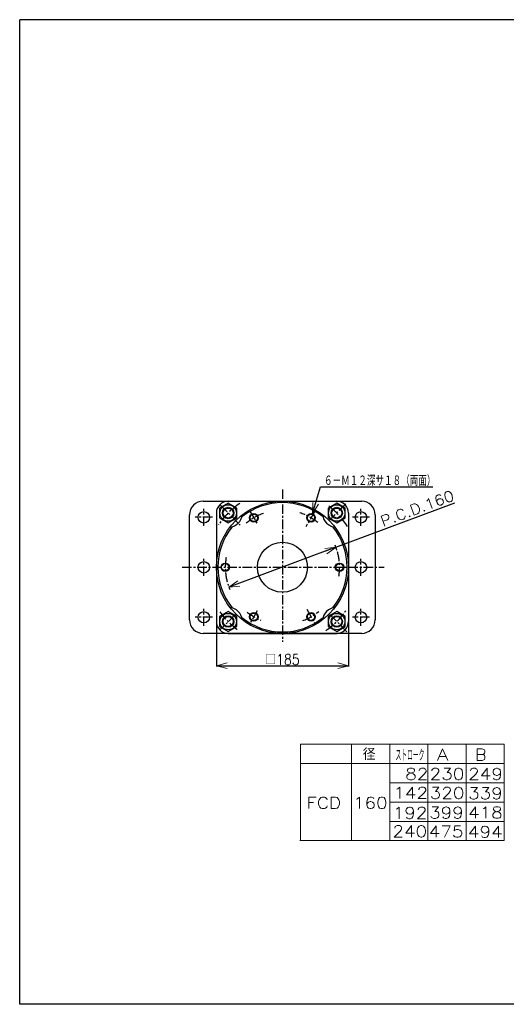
# Model space of a CAD drawing. Header units: millimetres. Extents: x -985 to 985, y -705 to 705.
# Tile 1 of 2: x -985 to -304, y -674 to 705. Entities that reach past the tile are written whole.
import ezdxf
from ezdxf.enums import TextEntityAlignment as Align

# ---------------------------------------------------------------- set-up
doc = ezdxf.new("R2010")
doc.units = ezdxf.units.MM
doc.header["$LTSCALE"] = 0.416667
doc.linetypes.add('CENTER', pattern=[50.8, 31.75, -6.35, 6.35, -6.35])
doc.layers.add('ZUWAKU', color=7, linetype='Continuous')
doc.styles.add('dcStyle0', font='txt.shx', dxfattribs={"width": 0.8, "bigfont": 'bigfont'})

# ---------------------------------------------------------------- blocks, each defined once
blk = doc.blocks.new('DC_GROUP_Φ160_1')
at = {"color": 4, "linetype": 'Continuous', "lineweight": 18}
for p, q in [((-557.7, -35.3), (-542.2, -33.8)), ((-542.2, -33.8), (-556.3, -39.1)), ((-542.2, -33.8), (-554.9, -42.8))]:
    blk.add_line(p, q, dxfattribs=at)
blk = doc.blocks.new('DC_GROUP_Φ160_2')
at = {"color": 4, "linetype": 'Continuous', "lineweight": 18}
for p, q in [((-692.1, -89.8), (-679.5, -80.8)), ((-692.1, -89.8), (-678.1, -84.5)), ((-676.7, -88.3), (-692.1, -89.8))]:
    blk.add_line(p, q, dxfattribs=at)
blk = doc.blocks.new('DC_GROUP_Φ160_3')
at = {"color": 4, "linetype": 'Continuous', "lineweight": 18}
for p, q in [((-709.7, -199.7), (-694.7, -195.7)), ((-694.7, -203.7), (-709.7, -199.7)), ((-709.7, -199.7), (-694.7, -199.7))]:
    blk.add_line(p, q, dxfattribs=at)
blk = doc.blocks.new('DC_GROUP_Φ160_4')
at = {"color": 4, "linetype": 'Continuous', "lineweight": 18}
for p, q in [((-539.7, -195.7), (-524.7, -199.7)), ((-524.7, -199.7), (-539.7, -203.7)), ((-524.7, -199.7), (-539.7, -199.7))]:
    blk.add_line(p, q, dxfattribs=at)
blk = doc.blocks.new('DC_GROUP_Φ160_5')
at = {"color": 4, "linetype": 'Continuous', "lineweight": 18}
for p, q in [((-575.1, 13.3), (-574.6, 28.8)), ((-575.1, 13.3), (-570.8, 27.7)), ((-566.9, 26.5), (-575.1, 13.3))]:
    blk.add_line(p, q, dxfattribs=at)
blk = doc.blocks.new('DC_GROUP_Φ160_11')
at = {"color": 4, "linetype": 'Continuous', "lineweight": 25}
for radius in [6, 5.1]:
    blk.add_circle((-697.2, -61.8), radius, dxfattribs=at)
blk = doc.blocks.new('DC_GROUP_Φ160_12')
at = {"color": 4, "linetype": 'Continuous', "lineweight": 25}
for radius in [6, 5.1]:
    blk.add_circle((-657.2, -131.1), radius, dxfattribs=at)
blk = doc.blocks.new('DC_GROUP_Φ160_13')
at = {"color": 4, "linetype": 'Continuous', "lineweight": 25}
for radius in [6, 5.1]:
    blk.add_circle((-577.2, -131.1), radius, dxfattribs=at)
blk = doc.blocks.new('DC_GROUP_Φ160_14')
at = {"color": 4, "linetype": 'Continuous', "lineweight": 25}
for radius in [6, 5.1]:
    blk.add_circle((-537.2, -61.8), radius, dxfattribs=at)
blk = doc.blocks.new('DC_GROUP_Φ160_15')
at = {"color": 4, "linetype": 'Continuous', "lineweight": 25}
for radius in [6, 5.1]:
    blk.add_circle((-577.2, 7.5), radius, dxfattribs=at)
blk = doc.blocks.new('DC_GROUP_Φ160_16')
at = {"color": 4, "linetype": 'Continuous', "lineweight": 25}
for radius in [6, 5.1]:
    blk.add_circle((-657.2, 7.5), radius, dxfattribs=at)
blk = doc.blocks.new('DC_GROUP_Φ160_17')
at = {"color": 4, "linetype": 'Continuous', "lineweight": 25}
for p, q in [((-541.2, -123.9), (-553.2, -130.9)), ((-529.2, -130.9), (-541.2, -123.9)), ((-553.2, -130.9), (-553.2, -144.7)), ((-529.2, -144.7), (-529.2, -130.9)), ((-553.2, -144.7), (-541.2, -151.7)), ((-541.2, -151.7), (-529.2, -144.7))]:
    blk.add_line(p, q, dxfattribs=at)
for radius in [11.5, 8, 7]:
    blk.add_circle((-541.2, -137.8), radius, dxfattribs=at)
blk = doc.blocks.new('DC_GROUP_Φ160_18')
at = {"color": 4, "linetype": 'Continuous', "lineweight": 25}
for p, q in [((-693.2, -123.9), (-705.2, -130.9)), ((-681.2, -130.9), (-693.2, -123.9)), ((-705.2, -130.9), (-705.2, -144.7)), ((-681.2, -144.7), (-681.2, -130.9)), ((-705.2, -144.7), (-693.2, -151.7)), ((-693.2, -151.7), (-681.2, -144.7))]:
    blk.add_line(p, q, dxfattribs=at)
for radius in [11.5, 8, 7]:
    blk.add_circle((-693.2, -137.8), radius, dxfattribs=at)
blk = doc.blocks.new('DC_GROUP_Φ160_19')
at = {"color": 4, "linetype": 'Continuous', "lineweight": 25}
for p, q in [((-693.2, 28.1), (-705.2, 21.1)), ((-681.2, 21.1), (-693.2, 28.1)), ((-705.2, 21.1), (-705.2, 7.3)), ((-681.2, 7.3), (-681.2, 21.1)), ((-705.2, 7.3), (-693.2, 0.4)), ((-693.2, 0.4), (-681.2, 7.3))]:
    blk.add_line(p, q, dxfattribs=at)
for radius in [11.5, 8, 7]:
    blk.add_circle((-693.2, 14.2), radius, dxfattribs=at)
blk = doc.blocks.new('DC_GROUP_Φ160_20')
at = {"color": 4, "linetype": 'Continuous', "lineweight": 25}
for p, q in [((-541.2, 28.1), (-553.2, 21.1)), ((-529.2, 21.1), (-541.2, 28.1)), ((-553.2, 21.1), (-553.2, 7.3)), ((-529.2, 7.3), (-529.2, 21.1)), ((-553.2, 7.3), (-541.2, 0.3)), ((-541.2, 0.3), (-529.2, 7.3))]:
    blk.add_line(p, q, dxfattribs=at)
for radius in [11.5, 8, 7]:
    blk.add_circle((-541.2, 14.2), radius, dxfattribs=at)

msp = doc.modelspace()

# ---------------------------------------------------------------- linework, layer by layer
at = {"color": 4, "linetype": 'CENTER', "lineweight": 25}
for p, q in [((-617.189, 47.272), (-617.189, -166.144)), ((-727.281, -3.797), (-727.281, 20.203)), ((-703.991, 25.006), (-676.297, -2.688)), ((-662.15, 16.078), (-651.698, -2.025)), ((-571.86, 16.714), (-584.426, -5.051)), ((-528.428, 26.964), (-552.276, 3.116)), ((-507.281, -3.797), (-507.281, 20.203)), ((-715.281, 8.203), (-739.281, 8.203)), ((-495.281, 8.203), (-519.281, 8.203)), ((-727.281, -73.797), (-727.281, -49.797)), ((-507.281, -73.797), (-507.281, -49.797)), ((-757.594, -61.797), (-474.892, -61.797)), ((-727.281, -143.797), (-727.281, -119.797)), ((-652.427, -122.831), (-661.795, -139.057)), ((-583.235, -120.605), (-572.322, -139.508)), ((-507.281, -143.797), (-507.281, -119.797)), ((-715.281, -131.797), (-739.281, -131.797)), ((-683.056, -127.664), (-705.365, -149.973)), ((-550.901, -128.084), (-526.862, -152.124)), ((-495.281, -131.797), (-519.281, -131.797))]:
    msp.add_line(p, q, dxfattribs=at)
at = {"color": 4, "linetype": 'Continuous', "lineweight": 25}
for p, q in [((-575.128, 13.329), (-563.771, 50.806)), ((-563.771, 50.806), (-406.662, 50.806)), ((-728.281, 30.703), (-506.281, 30.703)), ((-693.189, 30.703), (-541.189, 30.703)), ((-542.239, -33.823), (-375.947, 28.241)), ((-709.689, 14.203), (-709.689, -137.797)), ((-524.689, 14.203), (-524.689, -137.797)), ((-747.281, -135.297), (-747.281, 11.703)), ((-487.281, 11.703), (-487.281, -135.297)), ((-542.239, -33.823), (-692.139, -89.77)), ((-709.689, -138.997), (-709.689, -200.903)), ((-524.689, -138.997), (-524.689, -200.903)), ((-506.281, -154.297), (-728.281, -154.297)), ((-693.189, -154.297), (-541.189, -154.297)), ((-709.689, -199.703), (-524.689, -199.703))]:
    msp.add_line(p, q, dxfattribs=at)
at = {"color": 4, "linetype": 'Continuous', "lineweight": 13}
for p, q in [((-591.861, -309.554), (-306.712, -309.554)), ((-591.861, -309.554), (-591.861, -444.554)), ((-520.528, -309.554), (-520.528, -444.554)), ((-467.074, -309.554), (-467.074, -444.554)), ((-413.62, -309.554), (-413.62, -444.554)), ((-360.166, -309.554), (-360.166, -444.554)), ((-306.712, -309.554), (-306.712, -444.554)), ((-591.861, -336.554), (-306.712, -336.554)), ((-467.074, -363.554), (-306.712, -363.554)), ((-466.947, -390.554), (-306.712, -390.554)), ((-467.074, -417.554), (-306.712, -417.554)), ((-592.78, -444.554), (-306.712, -444.554))]:
    msp.add_line(p, q, dxfattribs=at)
at = {"color": 4, "linetype": 'Continuous', "lineweight": 25}
for centre, radius in [((-617.189, -61.797), 92.5), ((-727.281, 8.203), 8), ((-507.281, 8.203), 8), ((-617.189, -61.797), 35), ((-727.281, -61.797), 8), ((-507.281, -61.797), 8), ((-727.281, -131.797), 8), ((-507.281, -131.797), 8)]:
    msp.add_circle(centre, radius, dxfattribs=at)
for centre, radius, start, end in [((-728.281, 11.703), 19, 90, 180), ((-693.189, 14.203), 16.5, 90, 180), ((-617.189, -61.797), 90.5, 51.122972, 128.877028), ((-541.189, 14.203), 16.5, 0, 90), ((-506.281, 11.703), 19, 0, 90), ((-693.203, 14.217), 20, 277.250758, 352.749242), ((-541.175, 14.217), 20, 187.250758, 262.749242), ((-617.189, -61.797), 90.5, 141.122972, 218.877028), ((-617.189, -61.797), 90.5, 321.122972, 38.877028), ((-693.203, -137.811), 20, 7.250758, 82.749242), ((-541.175, -137.811), 20, 97.250758, 172.749242), ((-728.281, -135.297), 19, 180, 270), ((-693.189, -137.797), 16.5, 180, 270), ((-617.189, -61.797), 90.5, 231.122972, 308.877028), ((-541.189, -137.797), 16.5, 270, 0), ((-506.281, -135.297), 19, 270, 0)]:
    msp.add_arc(centre, radius, start, end, dxfattribs=at)
at = {"color": 4, "linetype": 'CENTER', "lineweight": 25}
for radius, start, end in [(107.5, 123.663294, 146.3064), (80, 51.705347, 72.255726), (107.5, 32.184902, 52.820468), (80, 109.376688, 129.539968), (80, 351.0834, 22.610987), (80, 170.177599, 203.020722), (107.5, 215.397753, 234.717504), (80, 291.005988, 309.407152), (107.5, 304.342228, 326.132268), (80, 231.803223, 247.949327)]:
    msp.add_arc((-617.189, -61.797), radius, start, end, dxfattribs=at)
at = {"layer": 'ZUWAKU', "color": 5, "linetype": 'Continuous', "lineweight": 25}
for p, q in [((-985, -673.75), (-985, 705)), ((955, 705), (-985, 705)), ((985, -673.75), (-985, -673.75))]:
    msp.add_line(p, q, dxfattribs=at)

# ---------------------------------------------------------------- block references
at = {"linetype": 'Continuous'}
for name in ['DC_GROUP_Φ160_19', 'DC_GROUP_Φ160_5', 'DC_GROUP_Φ160_20', 'DC_GROUP_Φ160_16', 'DC_GROUP_Φ160_15', 'DC_GROUP_Φ160_1', 'DC_GROUP_Φ160_11', 'DC_GROUP_Φ160_14', 'DC_GROUP_Φ160_2', 'DC_GROUP_Φ160_18', 'DC_GROUP_Φ160_17', 'DC_GROUP_Φ160_12', 'DC_GROUP_Φ160_13', 'DC_GROUP_Φ160_3', 'DC_GROUP_Φ160_4']:
    msp.add_blockref(name, (0, 0), dxfattribs=at)

# ---------------------------------------------------------------- texts
at = {"color": 4, "style": 'dcStyle0'}
for s, height, width, p, p2 in [('６－Ｍ１２深サ１８（両面）', 15, 0.666667, (-558.971, 52.006), (-402.971, 52.006)), ('□185', 15, 0.761905, (-641.189, -198.503), (-593.189, -198.503)), ('   径', 16.2, 0.952381, (-551.775, -331.601), (-486.975, -331.601)), ('ストローク', 16.2, 0.416667, (-458.976, -332.958), (-418.476, -332.958))]:
    msp.add_text(s, height=height, dxfattribs=dict(at, width=width)).set_placement(p, p2, align=Align.FIT)
at = {"color": 4, "style": 'dcStyle0', "width": 0.8}
msp.add_text('P.C.D.160', height=15, rotation=20.466829, dxfattribs=at).set_placement((-476.45, -5.103), (-375.267, 32.661), align=Align.FIT)
at = {"color": 4, "style": 'dcStyle0'}
for s, p, p2 in [('A', (-401.054, -332.291), (-384.854, -332.291)), ('B', (-347.6, -332.291), (-331.4, -332.291)), ('82', (-445.329, -359.343), (-412.929, -359.343)), ('230', (-411.122, -359.227), (-362.522, -359.227)), ('249', (-357.162, -359.291), (-308.562, -359.291)), ('142', (-461.962, -385.701), (-413.362, -385.701)), ('320', (-411.009, -385.898), (-362.409, -385.898)), ('339', (-357.306, -386.291), (-308.706, -386.291)), ('FCD 160', (-583.452, -399.791), (-470.052, -399.791)), ('192', (-462.895, -413.799), (-414.295, -413.799)), ('399', (-411.873, -413.569), (-363.273, -413.569)), ('418', (-357.45, -413.291), (-308.85, -413.291)), ('240', (-463.268, -439.516), (-414.668, -439.516)), ('475', (-412.422, -439.898), (-363.822, -439.898)), ('494', (-357.594, -440.291), (-308.994, -440.291))]:
    msp.add_text(s, height=16.2, dxfattribs=at).set_placement(p, p2, align=Align.FIT)

doc.saveas('drawing.dxf')
